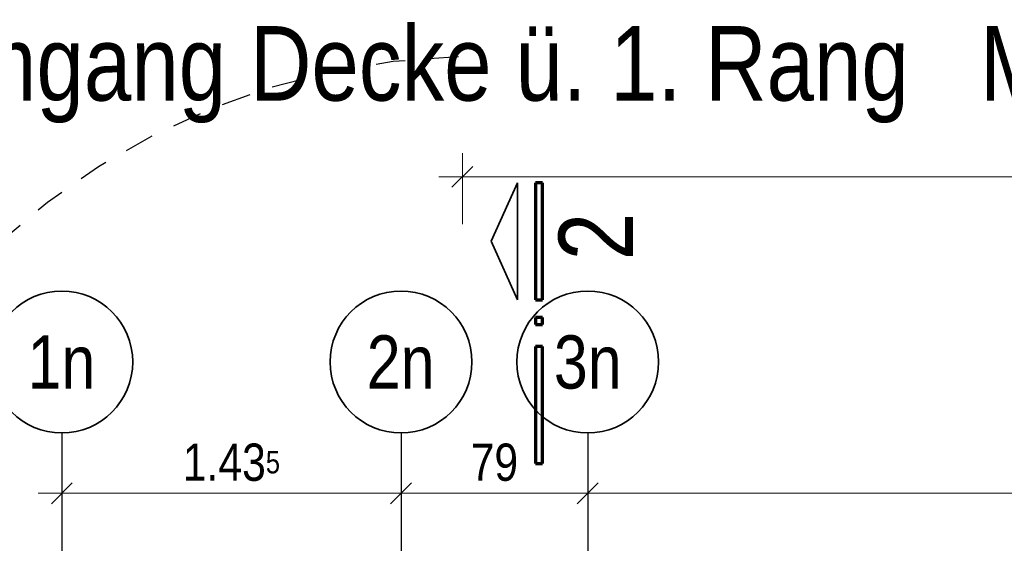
# Model space of a CAD drawing. Header units: millimetres. Extents: x -39 to 84, y 0 to 66.
# Tile 19 of 92: x -36.63 to -32.47, y 46.44 to 48.65. Entities that reach past the tile are written whole.
import ezdxf
from ezdxf.enums import TextEntityAlignment as Align

# ---------------------------------------------------------------- set-up
doc = ezdxf.new("R2010")
doc.units = ezdxf.units.MM
doc.linetypes.add('DASHDOTX2', pattern=[2, 1, -0.5, 0, -0.5])
doc.linetypes.add('HIDDEN', pattern=[0.375, 0.25, -0.125])
doc.layers.add('Achsen', color=7, linetype='Continuous', lineweight=20)
doc.styles.add('Arial Narrow', font='ARIALN.TTF')
doc.dimstyles.new('Arch_Strakon_dimstyle', dxfattribs={"dimtxt": 15.75, "dimasz": 1, "dimexe": 1.25, "dimexo": 0.0625, "dimgap": 1, "dimtad": 0, "dimdec": 5, "dimzin": 12, "dimdsep": 46, "dimtxsty": 'Arial Narrow', "dimblk": 'Arrowhead_Tick', "dimsah": 1, "dimcen": 0, "dimse1": 1, "dimse2": 1, "dimclrd": 6, "dimclrt": 2, "dimazin": 0, "dimtfac": 1, "dimtdec": 4, "dimtmove": 0, "dimatfit": 3, "dimldrblk": 'NONE', "dimfxl": 1, "dimtvp": 1, "dimtolj": 1, "dimtzin": 0, "dimlwd": 13, "dimarcsym": 2})

# ---------------------------------------------------------------- blocks, each defined once
blk = doc.blocks.new('Arrowhead_Tick')
at = {"color": 0, "linetype": 'Continuous', "lineweight": -2}
for p, q in [((0, 20), (0, -10)), ((-1, 0), (0, 0)), ((10, 0), (0, 0))]:
    blk.add_line(p, q, dxfattribs=at)
at = {"color": 2, "linetype": 'Continuous', "lineweight": 35}
blk.add_line((4.42, 4.42), (-4.42, -4.42), dxfattribs=at)
blk = doc.blocks.new('*D146')
at = {"layer": 'Achsen', "color": 6, "linetype": 'Continuous', "lineweight": 13}
blk.add_line((-36.4461, 46.6501), (-35.0311, 46.6501), dxfattribs=at)
at = {"layer": 'Defpoints', "color": 0}
for p in [(-36.4561, 46.9054), (-35.0211, 46.9054), (-35.0211, 46.6501)]:
    blk.add_point(p, dxfattribs=at)
at = {"layer": 'Achsen', "color": 6, "lineweight": 13, "xscale": 0.01, "yscale": 0.01, "zscale": 0.01}
blk.add_blockref('Arrowhead_Tick', (-35.0211, 46.6501), dxfattribs=at)
at = {"layer": 'Achsen', "color": 6, "lineweight": 13, "xscale": 0.01, "yscale": 0.01, "zscale": 0.01, "rotation": 180}
blk.add_blockref('Arrowhead_Tick', (-36.4561, 46.6501), dxfattribs=at)
at = {"layer": 'Achsen', "color": 2, "lineweight": 35, "insert": (-35.7386, 46.7806), "char_height": 0.1575, "attachment_point": 5, "style": 'Arial Narrow'}
blk.add_mtext('\\A1;1.43{\\A1;\\H.6x;\\S5;}', dxfattribs=at)
blk = doc.blocks.new('_None')
blk = doc.blocks.new('*D147')
at = {"layer": 'Achsen', "color": 6, "linetype": 'Continuous', "lineweight": 13}
blk.add_line((-35.0111, 46.6501), (-34.2411, 46.6501), dxfattribs=at)
at = {"layer": 'Defpoints', "color": 0}
for p in [(-35.0211, 46.9054), (-34.2311, 46.9054), (-34.2311, 46.6501)]:
    blk.add_point(p, dxfattribs=at)
at = {"layer": 'Achsen', "color": 6, "lineweight": 13, "xscale": 0.01, "yscale": 0.01, "zscale": 0.01}
blk.add_blockref('Arrowhead_Tick', (-34.2311, 46.6501), dxfattribs=at)
at = {"layer": 'Achsen', "color": 6, "lineweight": 13, "xscale": 0.01, "yscale": 0.01, "zscale": 0.01, "rotation": 180}
blk.add_blockref('Arrowhead_Tick', (-35.0211, 46.6501), dxfattribs=at)
at = {"layer": 'Achsen', "color": 2, "lineweight": 35, "insert": (-34.6261, 46.7806), "char_height": 0.1575, "attachment_point": 5, "style": 'Arial Narrow'}
blk.add_mtext('\\A1;79', dxfattribs=at)
blk = doc.blocks.new('*D148')
at = {"layer": 'Achsen', "color": 6, "linetype": 'Continuous', "lineweight": 13}
blk.add_line((-34.2211, 46.6501), (-30.0511, 46.6501), dxfattribs=at)
at = {"layer": 'Defpoints', "color": 0}
for p in [(-34.2311, 46.9054), (-30.0411, 46.9054), (-30.0411, 46.6501)]:
    blk.add_point(p, dxfattribs=at)
at = {"layer": 'Achsen', "color": 6, "lineweight": 13, "xscale": 0.01, "yscale": 0.01, "zscale": 0.01}
blk.add_blockref('Arrowhead_Tick', (-30.0411, 46.6501), dxfattribs=at)
at = {"layer": 'Achsen', "color": 6, "lineweight": 13, "xscale": 0.01, "yscale": 0.01, "zscale": 0.01, "rotation": 180}
blk.add_blockref('Arrowhead_Tick', (-34.2311, 46.6501), dxfattribs=at)
at = {"layer": 'Achsen', "color": 2, "lineweight": 35, "insert": (-32.1361, 46.7806), "char_height": 0.1575, "attachment_point": 5, "style": 'Arial Narrow'}
blk.add_mtext('\\A1;4.19', dxfattribs=at)

msp = doc.modelspace()

# ---------------------------------------------------------------- linework, layer by layer
at = {"color": 6, "linetype": 'Continuous', "lineweight": 13}
for p, q in [((-34.7615268, 48.0879478), (-34.7615268, 47.7879478)), ((-34.8615268, 47.9879478), (6.8992614, 47.9879478))]:
    msp.add_line(p, q, dxfattribs=at)
at = {"color": 2, "linetype": 'Continuous', "lineweight": 35}
for p, q in [((-34.7173326, 48.032142), (-34.805721, 47.9437536)), ((-34.6403215, 47.7157964), (-34.5278223, 47.9632882)), ((-34.5278223, 47.9632882), (-34.5278223, 47.4682931)), ((-34.5278223, 47.4682931), (-34.6403215, 47.7157964))]:
    msp.add_line(p, q, dxfattribs=at)
at = {"color": 1, "linetype": 'Continuous', "lineweight": 70}
for p, q in [((-34.4528215, 47.9632882), (-34.4528215, 47.4682931)), ((-34.422817, 47.9632882), (-34.4528215, 47.9632882)), ((-34.422817, 47.4682931), (-34.422817, 47.9632882)), ((-34.4528215, 47.4682931), (-34.422817, 47.4682931)), ((-34.4528215, 47.3932943), (-34.4528215, 47.3632879)), ((-34.422817, 47.3932943), (-34.4528215, 47.3932943)), ((-34.422817, 47.3632879), (-34.422817, 47.3932943)), ((-34.4528215, 47.3632879), (-34.422817, 47.3632879)), ((-34.422817, 47.2710779), (-34.4528215, 47.2710779)), ((-34.4528215, 47.2710779), (-34.4528215, 46.7760828)), ((-34.422817, 46.7760828), (-34.422817, 47.2710779)), ((-34.4528215, 46.7760828), (-34.422817, 46.7760828))]:
    msp.add_line(p, q, dxfattribs=at)
at = {"color": 3, "linetype": 'HIDDEN', "lineweight": 25, "ltscale": 0.5}
msp.add_arc((-34.6940899, 45.4966588), 3, 91.6136657, 254.8250268, dxfattribs=at)
at = {"layer": 'Achsen', "color": 3, "linetype": 'DASHDOTX2', "lineweight": 25, "ltscale": 0.5}
for p, q in [((-36.4561296, 46.9053783), (-36.4561296, 42.601266)), ((-35.0211296, 46.9053783), (-35.0211296, 42.601266)), ((-34.2311296, 46.9053783), (-34.2311296, 42.601266))]:
    msp.add_line(p, q, dxfattribs=at)
at = {"layer": 'Achsen', "color": 2, "linetype": 'Continuous', "lineweight": 35}
for centre in [(-36.4561296, 47.2053783), (-35.0211296, 47.2053783), (-34.2311296, 47.2053783)]:
    msp.add_circle(centre, 0.3, dxfattribs=at)

# ---------------------------------------------------------------- texts
at = {"color": 1, "lineweight": 70, "style": 'Arial Narrow'}
msp.add_text('Grundriss Umgang Decke ü. 1. Rang   M. 1:50', height=0.315, dxfattribs=at).set_placement((-38.7888488, 48.3102993))
msp.add_text('2', height=0.315, rotation=90, dxfattribs=at).set_placement((-34.0391027, 47.635183))
at = {"layer": 'Achsen', "color": 4, "lineweight": 50, "style": 'Arial Narrow'}
for s, p in [('1n', (-36.4577296, 47.2053783)), ('2n', (-35.0227296, 47.2053783)), ('3n', (-34.2311296, 47.2053783))]:
    msp.add_text(s, height=0.225, dxfattribs=at).set_placement(p, align=Align.MIDDLE_CENTER)

# ---------------------------------------------------------------- dimensions: what is measured, and where the dimension line sits
at = {"layer": 'Achsen', "lineweight": 35}
for base, p1, p2, text, picture, middle in [((-35.0211296, 46.6501491), (-36.4561296, 46.9053783), (-35.0211296, 46.9053783), '1.43{\\A1;\\H.6x;\\S5;}', '*D146', (-35.7386296, 46.6501491)), ((-34.2311296, 46.6501491), (-35.0211296, 46.9053783), (-34.2311296, 46.9053783), '79', '*D147', (-34.6261296, 46.6501491)), ((-30.0411296, 46.6501491), (-34.2311296, 46.9053783), (-30.0411296, 46.9053783), '4.19', '*D148', (-32.1361296, 46.6501491))]:
    dim = msp.add_linear_dim(base=base, p1=p1, p2=p2, text=text, dimstyle='Arch_Strakon_dimstyle', override={"dimscale": 0.01, "dimtxt": 15.75, "dimasz": 1, "dimgap": 5, "dimtad": 1, "dimjust": 0, "dimtih": 0, "dimtoh": 0, "dimdec": 4, "dimdsep": 46, "dimtxsty": 'Arial Narrow', "dimclrd": 6, "dimclrt": 2, "dimtix": 1, "dimtofl": 255, "dimtmove": 0, "dimatfit": 2, "dimfxl": 0, "dimfxlon": 0, "dimtvp": 31.746032, "dimlwd": 13}, dxfattribs=at)
    dim.commit()
    dim.dimension.update_dxf_attribs({"geometry": picture, "text_midpoint": middle, "dimtype": 160})

doc.saveas('drawing.dxf')
